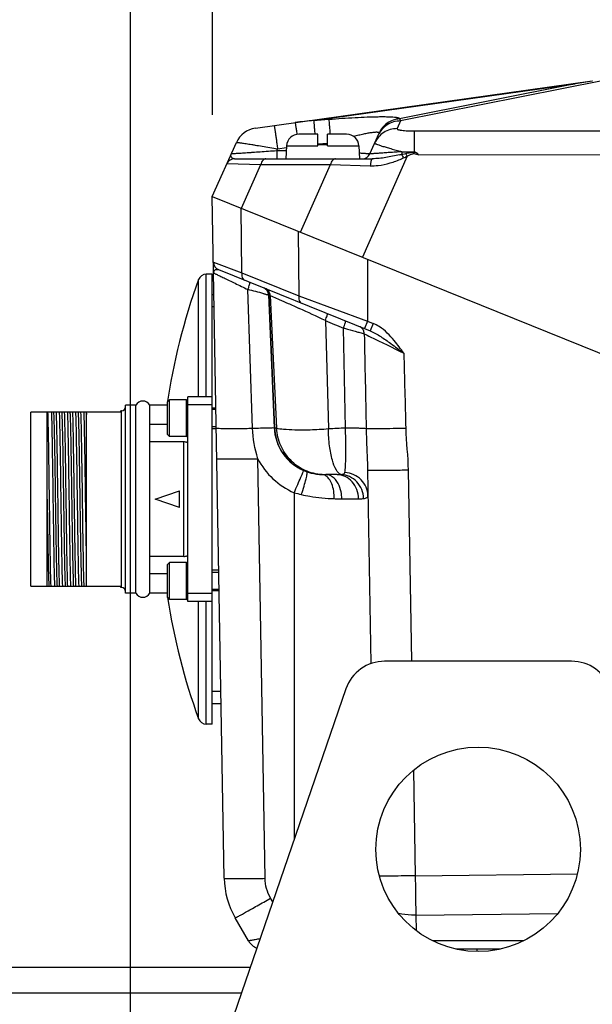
# Model space of a CAD drawing. Header units: millimetres. Extents: x 0 to 420, y 0 to 297.
# Tile 33 of 69: x 160 to 174, y 219 to 243. Entities that reach past the tile are written whole.
import ezdxf

# ---------------------------------------------------------------- set-up
doc = ezdxf.new("R2010")
doc.units = ezdxf.units.MM
doc.header["$LTSCALE"] = 23.1
doc.layers.get('0').update_dxf_attribs({"linetype": 'CONTINUOUS'})
for name, color, linetype in [('COMPONENTS', 7, 'CONTINUOUS'), ('CUT', 7, 'CONTINUOUS'), ('DIMENSION', 7, 'CONTINUOUS')]:
    doc.layers.add(name, color=color, linetype=linetype)
doc.styles.get("Standard").update_dxf_attribs({"font": 'arial.ttf'})
doc.dimstyles.new('DIMSTYLE_10', dxfattribs={"dimtxt": 3, "dimasz": 4, "dimexe": 0.18, "dimexo": 0.0625, "dimgap": 0.09, "dimtad": 1, "dimdec": 3, "dimlfac": 5, "dimdsep": 46, "dimtxsty": 'STANDARD', "dimblk": '_FILLED', "dimblk1": '_FILLED', "dimblk2": '_FILLED', "dimcen": 0.09, "dimadec": 0, "dimazin": 0, "dimtp": 0.5, "dimtm": 0.5, "dimtfac": 1, "dimtdec": 3, "dimtofl": 0, "dimtmove": 0, "dimatfit": 3, "dimldrblk": '_FILLED', "dimfxl": 1, "dimtolj": 1, "dimarcsym": 0})
doc.dimstyles.new('DIMSTYLE_11', dxfattribs={"dimtxt": 3, "dimasz": 4, "dimexe": 0.18, "dimexo": 0.0625, "dimgap": 0.09, "dimtad": 1, "dimdec": 3, "dimlfac": 5, "dimdsep": 46, "dimtxsty": 'STANDARD', "dimblk": '_FILLED', "dimblk1": '_FILLED', "dimblk2": '_FILLED', "dimcen": 0.09, "dimadec": 0, "dimazin": 0, "dimtp": 0.3, "dimtm": 0.3, "dimtfac": 1, "dimtdec": 3, "dimtofl": 0, "dimtmove": 0, "dimatfit": 3, "dimldrblk": '_FILLED', "dimfxl": 1, "dimtolj": 1, "dimarcsym": 0})
doc.dimstyles.new('DIMSTYLE_8', dxfattribs={"dimtxt": 3, "dimasz": 4, "dimexe": 0.18, "dimexo": 0.0625, "dimgap": 0.09, "dimtad": 1, "dimlfac": 5, "dimdsep": 46, "dimtxsty": 'STANDARD', "dimblk": '_FILLED', "dimblk1": '_FILLED', "dimblk2": '_FILLED', "dimcen": 0.09, "dimadec": 0, "dimazin": 0, "dimtp": 0.2, "dimtm": 0.2, "dimtfac": 1, "dimtofl": 0, "dimtmove": 0, "dimatfit": 3, "dimldrblk": '_FILLED', "dimfxl": 1, "dimtolj": 1, "dimarcsym": 0})

# ---------------------------------------------------------------- blocks, each defined once
blk = doc.blocks.new('_FILLED')
at = {"color": 0, "linetype": 'BYBLOCK'}
blk.add_solid([(0, 0), (-1, 0.1625), (-1, -0.1625)], dxfattribs=at)
blk = doc.blocks.new('_DOT')
at = {"color": 0, "linetype": 'BYBLOCK'}
blk.add_line((-0.1625, 0), (-1, 0), dxfattribs=at)
at = {"color": 0, "linetype": 'BYBLOCK', "const_width": 0.1625}
blk.add_lwpolyline([(-0.08125, 0, 1), (0.08125, 0, 1)], format="xyb", close=True, dxfattribs=at)
blk = doc.blocks.new('*D10')
at = {"layer": 'DIMENSION', "color": 2, "linetype": 'CONTINUOUS'}
for p, q in [((149.23, 218.974), (149.23, 253.494)), ((153.03, 219.715), (153.03, 253.494)), ((149.23, 251.494), (143.23, 251.494)), ((143.23, 251.494), (151.13, 251.494)), ((163.309, 251.494), (151.13, 251.494)), ((153.03, 251.494), (163.309, 251.494))]:
    blk.add_line(p, q, dxfattribs=at)
at = {"layer": 'DIMENSION', "color": 2, "linetype": 'CONTINUOUS', "xscale": 4, "yscale": 4, "zscale": 4}
blk.add_blockref('_DOT', (149.23, 251.494), dxfattribs=at)
at = {"layer": 'DIMENSION', "color": 2, "linetype": 'CONTINUOUS', "xscale": 4, "yscale": 4, "zscale": 4, "rotation": 180}
blk.add_blockref('_FILLED', (153.03, 251.494), dxfattribs=at)
at = {"layer": 'DIMENSION', "color": 2, "linetype": 'CONTINUOUS', "insert": (158.647, 255.244), "char_height": 3, "width": 4.66171, "attachment_point": 1, "line_spacing_factor": 0.9}
blk.add_mtext('19', dxfattribs=at)
blk = doc.blocks.new('*D19')
at = {"color": 2, "linetype": 'CONTINUOUS'}
for p, q in [((165.03, 240.635), (165.03, 247.494)), ((200.03, 241.637), (200.03, 247.494)), ((165.03, 245.494), (182.53, 245.494)), ((200.03, 245.494), (182.53, 245.494))]:
    blk.add_line(p, q, dxfattribs=at)
at = {"color": 2, "linetype": 'CONTINUOUS', "xscale": 4, "yscale": 4, "zscale": 4, "rotation": 180}
blk.add_blockref('_FILLED', (165.03, 245.494), dxfattribs=at)
at = {"color": 2, "linetype": 'CONTINUOUS', "xscale": 4, "yscale": 4, "zscale": 4}
blk.add_blockref('_FILLED', (200.03, 245.494), dxfattribs=at)
at = {"color": 2, "linetype": 'CONTINUOUS', "insert": (182.53, 249.244), "char_height": 3, "width": 6.99257, "attachment_point": 2, "line_spacing_factor": 0.9}
blk.add_mtext('175', dxfattribs=at)
blk = doc.blocks.new('*D24')
at = {"color": 2, "linetype": 'CONTINUOUS'}
for p, q in [((153.03, 220.499), (153.03, 247.494)), ((163.03, 213.273), (163.03, 247.494)), ((153.03, 245.494), (158.03, 245.494)), ((163.03, 245.494), (158.03, 245.494))]:
    blk.add_line(p, q, dxfattribs=at)
at = {"color": 2, "linetype": 'CONTINUOUS', "xscale": 4, "yscale": 4, "zscale": 4, "rotation": 180}
blk.add_blockref('_FILLED', (153.03, 245.494), dxfattribs=at)
at = {"color": 2, "linetype": 'CONTINUOUS', "xscale": 4, "yscale": 4, "zscale": 4}
blk.add_blockref('_FILLED', (163.03, 245.494), dxfattribs=at)
at = {"color": 2, "linetype": 'CONTINUOUS', "insert": (158.03, 249.244), "char_height": 3, "width": 4.66171, "attachment_point": 2, "line_spacing_factor": 0.9}
blk.add_mtext('50', dxfattribs=at)

msp = doc.modelspace()

# ---------------------------------------------------------------- linework, layer by layer
at = {"layer": 'COMPONENTS', "color": 7, "linetype": 'CONTINUOUS'}
for p, q in [((166.08276, 240.30701), (174.32188, 241.46494)), ((167.60961, 240.159), (167.14575, 240.159)), ((167.60961, 239.8747), (167.60961, 240.159)), ((167.84961, 239.8747), (167.84961, 240.159)), ((168.31348, 240.159), (167.84961, 240.159)), ((168.88244, 239.67765), (169.10761, 240.18339)), ((165.02961, 238.63505), (165.61813, 239.95689)), ((166.84616, 239.8747), (166.82961, 239.559)), ((167.84961, 239.899), (167.60961, 239.899)), ((168.61307, 239.8747), (168.62961, 239.559)), ((165.57086, 239.559), (168.94754, 239.559)), ((165.3206, 221.96463), (165.02961, 238.63505)), ((165.02961, 238.63505), (200.02961, 224.49414)), ((165.02961, 236.73505), (164.87926, 236.73505)), ((165.02961, 225.73505), (165.02961, 236.73505)), ((165.18269, 236.84755), (168.88988, 235.34975)), ((165.07674, 235.93505), (165.02961, 235.93505)), ((162.90961, 228.93505), (162.90961, 233.53505)), ((163.15641, 233.53505), (162.90961, 233.53505)), ((163.15641, 228.93505), (163.15641, 233.53505)), ((163.50282, 233.05948), (163.50282, 233.53505)), ((163.92961, 233.53505), (163.50282, 233.53505)), ((163.97961, 233.66505), (163.92961, 233.61505)), ((163.92961, 232.81505), (163.92961, 233.61505)), ((163.97961, 232.76505), (163.97961, 233.66505)), ((164.39761, 233.66505), (163.97961, 233.66505)), ((164.42961, 228.73505), (164.42961, 233.73505)), ((165.02961, 233.73505), (164.42961, 233.73505)), ((165.02961, 233.5394), (164.42961, 233.5394)), ((160.58961, 229.10505), (160.58961, 233.36505)), ((162.78961, 233.36505), (160.58961, 233.36505)), ((160.98961, 229.10505), (160.98961, 233.36505)), ((161.94961, 229.10505), (161.94961, 233.36505)), ((162.78961, 233.36505), (162.78961, 233.39505)), ((162.80961, 233.39505), (162.78961, 233.39505)), ((165.12056, 233.42505), (165.02961, 233.42505)), ((163.49961, 232.63338), (163.49961, 233.06791)), ((163.92961, 233.05948), (163.50282, 233.05948)), ((163.97961, 232.76505), (163.92961, 232.81505)), ((165.12789, 233.00505), (165.02961, 233.00505)), ((163.50282, 229.83453), (163.50282, 232.63557)), ((164.32961, 232.63557), (163.50282, 232.63557)), ((164.39761, 232.76505), (163.97961, 232.76505)), ((161.31459, 232.41371), (161.31434, 232.42895)), ((161.31752, 232.22886), (161.31459, 232.41371)), ((161.3176, 232.22371), (161.31752, 232.22886)), ((161.32282, 231.87546), (161.3176, 232.22371)), ((161.32569, 231.67544), (161.32282, 231.87546)), ((168.82525, 231.9433), (168.90778, 227.21509)), ((161.33306, 231.15035), (161.32569, 231.67544)), ((168.08142, 231.83505), (167.80798, 231.83505)), ((163.62961, 231.23505), (164.22961, 231.43505)), ((164.22961, 231.03505), (164.22961, 231.43505)), ((164.22961, 231.03505), (163.62961, 231.23505)), ((163.49961, 229.4022), (163.49961, 229.83673)), ((164.32961, 229.83453), (163.50282, 229.83453)), ((163.97961, 229.68505), (163.92961, 229.63505)), ((163.97961, 228.78505), (163.97961, 229.68505)), ((164.39761, 229.68505), (163.97961, 229.68505)), ((163.92961, 228.83505), (163.92961, 229.63505)), ((165.19003, 229.44505), (165.02961, 229.44505)), ((163.50282, 228.93505), (163.50282, 229.41062)), ((163.92961, 229.41062), (163.50282, 229.41062)), ((160.58961, 229.10505), (162.78961, 229.10505)), ((162.78961, 229.07505), (162.78961, 229.10505)), ((162.80961, 229.07505), (162.78961, 229.07505)), ((165.19736, 229.02505), (165.02961, 229.02505)), ((163.15641, 228.93505), (162.90961, 228.93505)), ((163.92961, 228.93505), (163.50282, 228.93505)), ((163.97961, 228.78505), (163.92961, 228.83505)), ((164.39761, 228.78505), (163.97961, 228.78505)), ((165.02961, 228.93071), (164.42961, 228.93071)), ((165.02961, 228.73505), (164.42961, 228.73505)), ((173.81593, 227.27317), (169.2433, 227.27317)), ((168.29761, 226.59825), (163.02961, 211.27317)), ((165.24082, 226.53505), (165.02961, 226.53505)), ((165.02961, 225.73505), (164.87926, 225.73505)), ((165.91414, 220.43505), (165.58824, 220.99953)), ((172.07662, 220.23505), (170.9826, 220.23505)), ((171.50461, 220.174), (171.50461, 220.23505))]:
    msp.add_line(p, q, dxfattribs=at)
at = {"layer": 'COMPONENTS', "color": 9, "linetype": 'CONTINUOUS'}
for p, q in [((167.50771, 240.49213), (173.90635, 241.3914)), ((173.90635, 241.3914), (169.60626, 240.53451)), ((174.56625, 241.46494), (169.63272, 240.48182)), ((167.50771, 240.49213), (167.87636, 240.52261)), ((169.60662, 240.53531), (169.60626, 240.53451)), ((169.63272, 240.48182), (169.54927, 240.29437)), ((169.10761, 240.18339), (169.10725, 240.18258)), ((169.96195, 240.23843), (195.43223, 240.26189)), ((166.60456, 239.75147), (166.62619, 239.80007)), ((166.62619, 239.80007), (166.84385, 239.83066)), ((166.84616, 239.8747), (167.60961, 239.8747)), ((167.60961, 239.92311), (167.84961, 239.94295)), ((167.84961, 239.8747), (168.61307, 239.8747)), ((166.60455, 239.75147), (166.60455, 239.559)), ((166.8397, 239.75147), (166.60456, 239.75147)), ((169.79666, 239.62354), (168.70285, 237.15097)), ((169.65864, 239.6664), (169.76102, 239.68965)), ((170.07506, 239.65408), (195.43615, 239.67744)), ((165.38815, 239.44035), (166.21739, 239.41638)), ((165.74147, 238.34745), (166.21739, 239.41638)), ((166.21739, 239.41638), (167.92125, 239.41638)), ((167.18956, 237.76238), (167.92125, 239.41638)), ((167.92125, 239.41638), (168.89322, 239.38671)), ((165.75215, 236.77228), (165.73256, 238.35105)), ((167.12667, 237.78779), (167.14624, 236.20903)), ((165.05764, 237.0295), (165.75215, 236.77228)), ((168.82373, 237.10213), (168.824, 235.58801)), ((164.87926, 233.73505), (164.87926, 236.73505)), ((165.75215, 236.77228), (167.14624, 236.20903)), ((164.69119, 233.73505), (164.6912, 236.60312)), ((166.01409, 232.96883), (165.90083, 236.36019)), ((166.40353, 236.2279), (166.54307, 232.98202)), ((166.40353, 236.2279), (166.41126, 236.22478)), ((166.41126, 236.22478), (166.54907, 232.98201)), ((166.44533, 236.2124), (166.60255, 232.96895)), ((167.14624, 236.20903), (168.824, 235.58802)), ((167.79314, 235.60136), (167.86765, 232.95088)), ((168.82391, 235.58805), (168.7504, 235.4061)), ((168.824, 235.58801), (168.9634, 235.53169)), ((168.9634, 235.53169), (168.88989, 235.34975)), ((168.28779, 232.97036), (168.23516, 235.41878)), ((164.39761, 232.76505), (164.39761, 233.66505)), ((162.80961, 229.07505), (162.80961, 233.39505)), ((166.54907, 232.98201), (166.54307, 232.98202)), ((164.32961, 229.83453), (164.32961, 232.63557)), ((166.32045, 221.96463), (166.14135, 232.22493)), ((169.81804, 231.9432), (169.89956, 227.27317)), ((167.02952, 231.39389), (167.02959, 222.90948)), ((168.19455, 231.24553), (168.6038, 231.24553)), ((164.39761, 228.78505), (164.39761, 229.68505)), ((164.6912, 225.86699), (164.69119, 228.73505)), ((164.87926, 225.73505), (164.87926, 228.73505)), ((169.94612, 224.60591), (169.99113, 222.02721)), ((169.99113, 222.02721), (173.95629, 222.07716)), ((166.50733, 221.39017), (166.45427, 221.48208)), ((170.0066, 221.06213), (173.47561, 221.10583)), ((170.0066, 221.06213), (170.01317, 220.68595)), ((172.64278, 220.43505), (170.41645, 220.43505))]:
    msp.add_line(p, q, dxfattribs=at)
at = {"layer": 'COMPONENTS', "color": 2, "linetype": 'CONTINUOUS'}
for p, q in [((165.07151, 236.23505), (165.02961, 236.23505)), ((165.02961, 233.46505), (165.11986, 233.46505)), ((165.02961, 232.96505), (165.12858, 232.96505)), ((165.02961, 229.50505), (165.18898, 229.50505)), ((165.02961, 229.00505), (165.19771, 229.00505)), ((165.24606, 226.23505), (165.02961, 226.23505))]:
    msp.add_line(p, q, dxfattribs=at)
at = {"layer": 'COMPONENTS', "color": 7, "linetype": 'CONTINUOUS'}
msp.add_circle((171.52961, 222.67317), 2.5, dxfattribs=at)
for centre, radius, start, end in [((182.58662, 188.73075), 53.37126, 98.907205, 99.360137), ((166.16626, 239.71285), 0.6, 98, 156), ((167.14575, 239.859), 0.3, 90, 177), ((168.31348, 239.859), 0.3, 3, 90), ((165.57086, 239.359), 0.2, 90.000039, 156.000052), ((168.69973, 239.759), 0.2, 270, 336), ((173.15424, 248.41006), 9.24686, 249.829329, 250.038082), ((165.25761, 237.03299), 0.2, 181, 247.999986), ((164.87926, 236.53505), 0.2, 90, 160.102563), ((179.52239, 231.23505), 15.77278, 160.102563, 171.614983), ((163.32961, 233.43505), 0.2, 30, 150), ((164.39761, 233.63305), 0.032, 0, 90), ((164.32961, 233.63505), 0.1, 358.855132, 360), ((162.80961, 233.49505), 0.1, 270, 360), ((163.21782, 232.9559), 0.30323, 19.973654, 21.67712), ((163.46958, 232.68064), 0.056, 302.437854, 306.414103), ((164.39761, 232.79705), 0.032, 270, 360), ((163.46958, 229.78947), 0.056, 53.585897, 57.562146), ((164.39761, 229.65305), 0.032, 0, 90), ((163.21782, 229.5142), 0.30323, 338.32288, 340.026346), ((162.80961, 228.97505), 0.1, 0, 90), ((163.32961, 229.03505), 0.2, 210, 330), ((179.52239, 231.23505), 15.77278, 188.385017, 188.638199), ((179.52239, 231.23505), 15.77278, 188.774879, 199.897437), ((164.39761, 228.81705), 0.032, 270, 360), ((169.2433, 226.27317), 1, 90, 161.029592), ((173.81593, 226.27317), 1, 18.970408, 90), ((164.87926, 225.93505), 0.2, 199.897437, 270), ((167.32029, 221.99953), 2, 181, 210), ((166.26055, 220.63505), 0.4, 210, 249.294193)]:
    msp.add_arc(centre, radius, start, end, dxfattribs=at)
at = {"layer": 'COMPONENTS', "color": 9, "linetype": 'CONTINUOUS'}
for centre, radius, start, end in [((168.01622, 233.60628), 6.9046, 94.223547, 98.004854), ((168.10293, 246.35277), 6.86497, 282.697674, 283.097884), ((205.11836, 258.03832), 39.93644, 207.388984, 207.529826), ((168.66871, 241.79145), 2.4424, 293.92987, 295.07765), ((169.95869, 306.46611), 66.73579, 269.7473196, 270.0060661), ((157.83197, 233.21669), 13.57209, 28.168145, 28.485203), ((146.3914, 160.65847), 78.17523, 75.2554382, 75.5485097), ((166.20231, 236.21931), 0.2014, 2.446183, 16.892741), ((166.21009, 236.2162), 0.20135, 2.441442, 16.891377), ((166.60757, 236.71183), 0.52512, 248.047354, 252.002648), ((148.39982, 194.97353), 45.01913, 64.482955, 65.379683), ((188.32009, 284.66762), 53.18696, 247.297928, 247.81312), ((168.55869, 235.28805), 0.18126, 60.124003, 67.980907), ((168.5414, 235.27701), 0.20257, 359.966062, 7.26217), ((167.74751, 233.03388), 1.19966, 182.478428, 250.450723), ((168.37372, 226.5776), 6.39333, 90.770079, 94.539994), ((167.7427, 233.04622), 1.79968, 207.152412, 246.654159), ((167.72434, 232.99523), 1.15551, 246.703324, 250.892034), ((168.00111, 234.7648), 3.50816, 253.92162, 256.893742)]:
    msp.add_arc(centre, radius, start, end, dxfattribs=at)
for points, knots in [([(167.87636, 240.52261), (167.98481, 240.53157), (168.19897, 240.5479), (168.51288, 240.5675), (168.76466, 240.57928), (168.95395, 240.58523), (169.08326, 240.58777), (169.20174, 240.5884), (169.30768, 240.58708), (169.39942, 240.58375), (169.46625, 240.57914), (169.51142, 240.57414), (169.5388, 240.57013), (169.56166, 240.56565), (169.57994, 240.56076), (169.59366, 240.55541), (169.603, 240.54971), (169.60826, 240.54261), (169.60755, 240.53739), (169.60662, 240.53531)], [0, 0, 0, 0, 0.18674073, 0.36855096, 0.53970277, 0.61923674, 0.69353193, 0.761625, 0.82253956, 0.87532978, 0.91914075, 0.93745796, 0.95329399, 0.96661108, 0.97740594, 0.98573471, 0.99178359, 0.99609108, 1, 1, 1, 1]), ([(167.87636, 240.52261), (167.87777, 240.51093), (167.88088, 240.47369), (167.88768, 240.39909), (167.89695, 240.28959), (167.90407, 240.2056), (167.90798, 240.15903)], [0, 0, 0, 0, 0.09668499, 0.30713873, 0.61583636, 1, 1, 1, 1]), ([(169.60662, 240.53531), (169.55345, 240.53112), (169.44775, 240.5084), (169.30435, 240.4337), (169.18594, 240.32381), (169.12924, 240.23198), (169.10761, 240.18339)], [0, 0, 0, 0, 0.25038023, 0.50047255, 0.75031074, 1, 1, 1, 1]), ([(169.60626, 240.53451), (169.55316, 240.53033), (169.44761, 240.50765), (169.30437, 240.43314), (169.18602, 240.32351), (169.12929, 240.23188), (169.10761, 240.18339)], [0, 0, 0, 0, 0.25037979, 0.50047207, 0.75031035, 1, 1, 1, 1]), ([(169.60626, 240.53451), (169.60911, 240.53128), (169.62095, 240.51538), (169.62828, 240.4966), (169.63272, 240.48182)], [0, 0, 0, 0, 0.21791621, 1, 1, 1, 1]), ([(166.54269, 240.37165), (166.54292, 240.37168), (166.54291, 240.37021), (166.54356, 240.36873), (166.54404, 240.36504), (166.54491, 240.36044), (166.54588, 240.35432), (166.54761, 240.34363), (166.55018, 240.32699), (166.55378, 240.30331), (166.55805, 240.27479), (166.56294, 240.24172), (166.56841, 240.20437), (166.57442, 240.16312), (166.58335, 240.1014), (166.59538, 240.01756), (166.61052, 239.91113), (166.6209, 239.83764), (166.62619, 239.80007)], [0, 0, 0, 0, 0.00122089, 0.00480461, 0.01075895, 0.0190714, 0.02972448, 0.04269337, 0.07545607, 0.11705957, 0.16712234, 0.22518505, 0.29071485, 0.36311033, 0.44170701, 0.61456805, 0.80296572, 1, 1, 1, 1]), ([(167.0547, 240.44361), (167.05481, 240.44362), (167.05487, 240.44298), (167.05515, 240.44229), (167.05543, 240.44063), (167.05606, 240.43745), (167.057, 240.4318), (167.05839, 240.4233), (167.06012, 240.41238), (167.06217, 240.39913), (167.06453, 240.38361), (167.06831, 240.35853), (167.07373, 240.32205), (167.08099, 240.27254), (167.0892, 240.216), (167.09496, 240.17606), (167.09798, 240.15507)], [0, 0, 0, 0, 0.00112312, 0.00434383, 0.00968738, 0.01715384, 0.03842388, 0.06807133, 0.1059729, 0.15197333, 0.20588153, 0.26747305, 0.41265602, 0.58511318, 0.78198316, 1, 1, 1, 1]), ([(167.50771, 240.49213), (167.509, 240.4814), (167.51188, 240.44737), (167.5181, 240.3792), (167.52661, 240.27891), (167.53316, 240.20187), (167.53677, 240.15901)], [0, 0, 0, 0, 0.09697343, 0.30632633, 0.61415354, 1, 1, 1, 1]), ([(169.54927, 240.29437), (169.49184, 240.29486), (169.37636, 240.27928), (169.21767, 240.20778), (169.08636, 240.09421), (169.0243, 239.99628), (169.00114, 239.94425)], [0, 0, 0, 0, 0.25111475, 0.50140681, 0.75093285, 1, 1, 1, 1]), ([(169.63272, 240.48182), (169.5753, 240.48231), (169.45982, 240.46673), (169.30113, 240.39522), (169.16982, 240.28166), (169.10776, 240.18373), (169.0846, 240.1317)], [0, 0, 0, 0, 0.25111475, 0.50140681, 0.75093284, 1, 1, 1, 1]), ([(169.54927, 240.29437), (169.5485, 240.29265), (169.54828, 240.28796), (169.55369, 240.28203), (169.5626, 240.27678), (169.57571, 240.27162), (169.59285, 240.26667), (169.61391, 240.26197), (169.6386, 240.2576), (169.67769, 240.25202), (169.73288, 240.24643), (169.80481, 240.24175), (169.8821, 240.23898), (169.93507, 240.2384), (169.96195, 240.23843)], [0, 0, 0, 0, 0.01322438, 0.0295185, 0.05336312, 0.08613647, 0.12804138, 0.178782, 0.23778262, 0.30429136, 0.45633278, 0.62762038, 0.81100742, 1, 1, 1, 1]), ([(168.48122, 240.10759), (168.52415, 240.11857), (168.60753, 240.1392), (168.72815, 240.16659), (168.83808, 240.18865), (168.92156, 240.20244), (168.98017, 240.2095), (169.01668, 240.21251), (169.04754, 240.21341), (169.07244, 240.21224), (169.09102, 240.20884), (169.10412, 240.20351), (169.11084, 240.19358), (169.10901, 240.18653), (169.10761, 240.18339)], [0, 0, 0, 0, 0.20274969, 0.39297421, 0.56589228, 0.71569408, 0.77992831, 0.83599465, 0.88321849, 0.92113893, 0.94969678, 0.96969932, 0.98423447, 1, 1, 1, 1]), ([(169.96195, 240.23843), (169.96285, 240.21947), (169.96335, 240.16312), (169.96461, 240.05489), (169.96528, 239.90449), (169.96565, 239.79145), (169.96576, 239.73032)], [0, 0, 0, 0, 0.11203176, 0.33260444, 0.63908186, 1, 1, 1, 1]), ([(165.61813, 239.95689), (165.61838, 239.95743), (165.62078, 239.95774), (165.62457, 239.95798), (165.63133, 239.95771), (165.64024, 239.9571), (165.65166, 239.95605), (165.67156, 239.95392), (165.70216, 239.95014), (165.74544, 239.94429), (165.79715, 239.93687), (165.8567, 239.92798), (165.92346, 239.91769), (165.99673, 239.90612), (166.10529, 239.88864), (166.25143, 239.8645), (166.43546, 239.83329), (166.56186, 239.81135), (166.62619, 239.80007)], [0, 0, 0, 0, 0.00175843, 0.00579361, 0.01222423, 0.02105631, 0.0322731, 0.04584675, 0.0799081, 0.12285937, 0.17421883, 0.23341986, 0.2998249, 0.37273888, 0.45142167, 0.62297287, 0.80803858, 1, 1, 1, 1]), ([(169.00114, 239.94425), (169.00051, 239.94283), (169.00235, 239.93961), (169.00585, 239.93673), (169.01283, 239.93191), (169.0254, 239.92549), (169.0552, 239.91233), (169.10686, 239.89334), (169.18493, 239.86737), (169.28271, 239.83726), (169.39762, 239.80374), (169.52672, 239.76773), (169.61728, 239.74341), (169.66438, 239.73096)], [0, 0, 0, 0, 0.00665381, 0.01249644, 0.02037124, 0.0424777, 0.07316053, 0.15976511, 0.27828364, 0.42569435, 0.59816158, 0.79122847, 1, 1, 1, 1]), ([(165.48646, 239.61832), (165.48423, 239.62754), (165.48337, 239.64823), (165.48945, 239.66785), (165.49381, 239.67765)], [0, 0, 0, 0, 0.46916202, 1, 1, 1, 1]), ([(165.57086, 239.559), (165.56018, 239.559), (165.53998, 239.56173), (165.51393, 239.57479), (165.49536, 239.59417), (165.48843, 239.61015), (165.48646, 239.61832)], [0, 0, 0, 0, 0.2886475, 0.54045268, 0.7728646, 1, 1, 1, 1]), ([(166.60456, 239.75147), (166.53625, 239.74656), (166.40143, 239.73694), (166.20388, 239.72304), (166.0454, 239.71207), (165.926, 239.70394), (165.84402, 239.69842), (165.76847, 239.69341), (165.70033, 239.68897), (165.6406, 239.68518), (165.59653, 239.68248), (165.5662, 239.6807), (165.5474, 239.67963), (165.53137, 239.67877), (165.51815, 239.67812), (165.5079, 239.67768), (165.50107, 239.67745), (165.49728, 239.6774), (165.49529, 239.67742), (165.49455, 239.67747), (165.49376, 239.67755), (165.49381, 239.67765)], [0, 0, 0, 0, 0.18455129, 0.36423055, 0.53364846, 0.61264286, 0.686736, 0.75505379, 0.81669214, 0.87074068, 0.91631802, 0.93567328, 0.95261677, 0.96706724, 0.97895535, 0.9882245, 0.99483153, 0.99712819, 0.99875084, 0.9997014, 1, 1, 1, 1]), ([(166.34078, 239.559), (166.32686, 239.559), (166.29703, 239.55099), (166.26018, 239.5193), (166.23225, 239.47279), (166.22118, 239.43604), (166.21739, 239.41638)], [0, 0, 0, 0, 0.20618965, 0.43725687, 0.70341964, 1, 1, 1, 1]), ([(168.04464, 239.559), (168.03072, 239.559), (168.00089, 239.55099), (167.96404, 239.5193), (167.93611, 239.47279), (167.92504, 239.43604), (167.92125, 239.41638)], [0, 0, 0, 0, 0.20618965, 0.43725687, 0.70341964, 1, 1, 1, 1]), ([(168.88244, 239.67765), (168.88228, 239.67728), (168.88026, 239.67768), (168.8774, 239.67723), (168.8717, 239.67763), (168.86427, 239.67782), (168.85459, 239.67833), (168.84291, 239.67893), (168.82918, 239.67972), (168.80694, 239.68104), (168.77439, 239.68309), (168.72989, 239.68601), (168.67849, 239.68949), (168.64197, 239.69202), (168.62264, 239.69337)], [0, 0, 0, 0, 0.00464169, 0.01739945, 0.03831871, 0.06735507, 0.10443712, 0.14946452, 0.20231571, 0.26284533, 0.40625833, 0.57815712, 0.77673927, 1, 1, 1, 1]), ([(169.66438, 239.73096), (169.61266, 239.72729), (169.51224, 239.72017), (169.36727, 239.70998), (169.25372, 239.70206), (169.1701, 239.69628), (169.11392, 239.69242), (169.06282, 239.68895), (169.0173, 239.68588), (168.97785, 239.68326), (168.94896, 239.68138), (168.92922, 239.68013), (168.91705, 239.67938), (168.90668, 239.67875), (168.8982, 239.67827), (168.89149, 239.67788), (168.8873, 239.67775), (168.88457, 239.67756), (168.88369, 239.67771), (168.88232, 239.67737), (168.88244, 239.67765)], [0, 0, 0, 0, 0.19846995, 0.38536275, 0.55623047, 0.63414996, 0.70621448, 0.77177619, 0.83019116, 0.88083657, 0.9231317, 0.94098345, 0.95656147, 0.96981455, 0.98070089, 0.98918402, 0.99523814, 0.99734769, 0.99884405, 1, 1, 1, 1]), ([(168.94754, 239.559), (168.93986, 239.559), (168.92798, 239.54796), (168.91848, 239.52976), (168.91061, 239.50863), (168.90407, 239.48303), (168.89672, 239.44202), (168.89398, 239.40933), (168.89311, 239.38671)], [0, 0, 0, 0, 0.12253853, 0.21727059, 0.33642312, 0.47813255, 0.63901066, 1, 1, 1, 1]), ([(168.89322, 239.38671), (168.95799, 239.38471), (169.12226, 239.39241), (169.38138, 239.44813), (169.56808, 239.51845), (169.65939, 239.559)], [0, 0, 0, 0, 0.24575157, 0.62113339, 1, 1, 1, 1]), ([(169.6119, 239.65569), (169.55454, 239.64276), (169.44096, 239.61862), (169.27228, 239.58785), (169.10835, 239.5656), (169.00029, 239.559), (168.94754, 239.559)], [0, 0, 0, 0, 0.26229747, 0.5179432, 0.76470342, 1, 1, 1, 1]), ([(169.66438, 239.73096), (169.66416, 239.72538), (169.66306, 239.70379), (169.66093, 239.68226), (169.65864, 239.6664)], [0, 0, 0, 0, 0.25861877, 1, 1, 1, 1]), ([(169.76102, 239.68965), (169.78039, 239.69402), (169.82896, 239.70454), (169.90733, 239.71864), (169.96735, 239.72074), (169.99714, 239.71887)], [0, 0, 0, 0, 0.24958913, 0.62476633, 1, 1, 1, 1]), ([(169.79666, 239.62354), (169.81836, 239.63516), (169.85116, 239.65223), (169.89663, 239.67122), (169.93214, 239.68173), (169.96917, 239.68539), (170.00601, 239.6803), (170.04125, 239.66899), (170.06388, 239.65924), (170.07506, 239.65408)], [0, 0, 0, 0, 0.25008239, 0.37512512, 0.50011612, 0.62500506, 0.74991965, 0.87493842, 1, 1, 1, 1]), ([(165.06226, 236.76478), (165.06216, 236.7705), (165.06303, 236.79108), (165.07038, 236.81165), (165.07927, 236.82362)], [0, 0, 0, 0, 0.27707811, 1, 1, 1, 1]), ([(165.06226, 236.76479), (165.06223, 236.76632), (165.07159, 236.75896), (165.08067, 236.75785), (165.10363, 236.74532), (165.13163, 236.73277), (165.16837, 236.71493), (165.23029, 236.68535), (165.32253, 236.6408), (165.44769, 236.5803), (165.58901, 236.51178), (165.74183, 236.43756), (165.84704, 236.38637), (165.90083, 236.36018)], [0, 0, 0, 0, 0.00493238, 0.0199689, 0.0449357, 0.0794507, 0.12297753, 0.17493244, 0.301273, 0.4525979, 0.62301756, 0.80723599, 1, 1, 1, 1]), ([(165.11051, 236.84839), (165.11562, 236.85062), (165.13903, 236.85811), (165.16522, 236.85461), (165.18269, 236.84755)], [0, 0, 0, 0, 0.22857005, 1, 1, 1, 1]), ([(165.75214, 236.77228), (165.74505, 236.73472), (165.74352, 236.66287), (165.7913, 236.60166), (165.81932, 236.59034)], [0, 0, 0, 0, 0.55842201, 1, 1, 1, 1]), ([(165.90079, 236.36019), (165.90939, 236.38228), (165.92402, 236.42261), (165.94041, 236.47962), (165.94688, 236.51325), (165.94742, 236.53858), (165.94207, 236.54074)], [0, 0, 0, 0, 0.37807361, 0.69477893, 0.9078045, 1, 1, 1, 1]), ([(166.28779, 236.2594), (166.30266, 236.25547), (166.34122, 236.24496), (166.38015, 236.23557), (166.40353, 236.2279)], [0, 0, 0, 0, 0.3845413, 1, 1, 1, 1]), ([(166.44534, 236.2124), (166.44354, 236.24968), (166.41814, 236.32472), (166.35574, 236.37361), (166.32121, 236.38756)], [0, 0, 0, 0, 0.50051886, 1, 1, 1, 1]), ([(166.44533, 236.2124), (166.46995, 236.20433), (166.54336, 236.17207), (166.6897, 236.10988), (166.90204, 236.01485), (167.0646, 235.94128), (167.15493, 235.8999)], [0, 0, 0, 0, 0.10023667, 0.3096188, 0.61560477, 1, 1, 1, 1]), ([(167.14625, 236.20902), (167.13917, 236.17146), (167.13764, 236.09961), (167.18541, 236.0384), (167.21344, 236.02708)], [0, 0, 0, 0, 0.55842201, 1, 1, 1, 1]), ([(167.79314, 235.60136), (167.80157, 235.62289), (167.8158, 235.66169), (167.8347, 235.71696), (167.84035, 235.74685), (167.8464, 235.77134), (167.84181, 235.7732)], [0, 0, 0, 0, 0.38536855, 0.70535528, 0.91735554, 1, 1, 1, 1]), ([(168.23516, 235.41878), (168.24379, 235.44065), (168.25835, 235.4801), (168.27838, 235.53643), (168.28388, 235.56657), (168.29133, 235.59157), (168.28671, 235.59344)], [0, 0, 0, 0, 0.38493226, 0.70574927, 0.91844647, 1, 1, 1, 1]), ([(169.47862, 235.11188), (169.37197, 235.24061), (169.21329, 235.40495), (169.01521, 235.51076), (168.9634, 235.53169)], [0, 0, 0, 0, 0.74945619, 1, 1, 1, 1]), ([(168.23516, 235.41878), (168.2676, 235.41013), (168.3859, 235.37845), (168.50406, 235.34625), (168.58963, 235.32218)], [0, 0, 0, 0, 0.27414105, 1, 1, 1, 1]), ([(168.58963, 235.32218), (168.60647, 235.31744), (168.65803, 235.30276), (168.70959, 235.28802), (168.74394, 235.27689)], [0, 0, 0, 0, 0.32640733, 1, 1, 1, 1]), ([(168.74235, 235.30261), (168.73863, 235.33185), (168.71835, 235.38905), (168.67406, 235.43083), (168.64898, 235.44522)], [0, 0, 0, 0, 0.50478966, 1, 1, 1, 1]), ([(168.74394, 235.27689), (168.79315, 235.25338), (169.11588, 235.09717), (169.43807, 234.93983), (169.71117, 234.80628)], [0, 0, 0, 0, 0.15211816, 1, 1, 1, 1]), ([(168.88989, 235.34975), (168.98011, 235.31329), (169.15087, 235.21226), (169.31164, 235.09912), (169.39243, 235.04089)], [0, 0, 0, 0, 0.49422942, 1, 1, 1, 1]), ([(165.12844, 232.97361), (165.12846, 232.9721), (165.13677, 232.97168), (165.14674, 232.96957), (165.16864, 232.96866), (165.21079, 232.96662), (165.2836, 232.96531), (165.39027, 232.96425), (165.52168, 232.96415), (165.67304, 232.96485), (165.83945, 232.9664), (165.95484, 232.96793), (166.01409, 232.96883)], [0, 0, 0, 0, 0.00512843, 0.01925256, 0.0424747, 0.07468493, 0.16487737, 0.28692376, 0.43670773, 0.60936523, 0.79940343, 1, 1, 1, 1]), ([(166.01409, 232.96883), (166.07967, 232.97152), (166.20042, 232.97579), (166.35982, 232.98196), (166.4702, 232.98174), (166.52621, 232.98492), (166.54307, 232.98201)], [0, 0, 0, 0, 0.37206656, 0.68523928, 0.90303601, 1, 1, 1, 1]), ([(166.54307, 232.98202), (166.55243, 232.76127), (166.69993, 232.31594), (167.06439, 232.02138), (167.26734, 231.93393)], [0, 0, 0, 0, 0.49995599, 1, 1, 1, 1]), ([(166.60255, 232.96895), (166.59663, 232.97071), (166.57899, 232.97569), (166.56118, 232.98068), (166.54907, 232.98198)], [0, 0, 0, 0, 0.33639664, 1, 1, 1, 1]), ([(167.86765, 232.95088), (167.71903, 232.93873), (167.44533, 232.92385), (167.07765, 232.92091), (166.80505, 232.93553), (166.6556, 232.9518), (166.60255, 232.96895)], [0, 0, 0, 0, 0.35264023, 0.64814154, 0.86815777, 1, 1, 1, 1]), ([(167.71447, 231.83665), (167.57202, 231.84415), (167.28639, 231.91387), (166.9263, 232.16718), (166.6787, 232.53427), (166.61039, 232.82373), (166.60255, 232.96895)], [0, 0, 0, 0, 0.24759118, 0.49660454, 0.74756444, 1, 1, 1, 1]), ([(168.17868, 231.83848), (168.12801, 231.85214), (168.03131, 231.97493), (167.95051, 232.21556), (167.88692, 232.55725), (167.87038, 232.81314), (167.86766, 232.95088)], [0, 0, 0, 0, 0.13234384, 0.35306067, 0.65259604, 1, 1, 1, 1]), ([(168.27018, 231.88563), (168.28165, 231.93621), (168.28922, 232.07168), (168.29501, 232.31262), (168.29353, 232.6229), (168.2902, 232.84997), (168.28779, 232.97036)], [0, 0, 0, 0, 0.14330738, 0.37237489, 0.66728956, 1, 1, 1, 1]), ([(168.79232, 232.95515), (168.77039, 232.95972), (168.70992, 232.96411), (168.54193, 232.97171), (168.39578, 232.97144), (168.28779, 232.97032)], [0, 0, 0, 0, 0.13303264, 0.35856138, 1, 1, 1, 1]), ([(168.7923, 232.95515), (168.79578, 232.78293), (168.80662, 232.44567), (168.82238, 232.10856), (168.82524, 231.94341)], [0, 0, 0, 0, 0.51050632, 1, 1, 1, 1]), ([(169.75946, 232.96636), (169.5534, 232.96116), (169.27352, 232.95494), (168.95115, 232.95298), (168.83479, 232.95306), (168.79232, 232.95516)], [0, 0, 0, 0, 0.63929617, 0.868118, 1, 1, 1, 1]), ([(165.1415, 232.22494), (165.14153, 232.22323), (165.15141, 232.2236), (165.16268, 232.22103), (165.18826, 232.22066), (165.22045, 232.21936), (165.26258, 232.21871), (165.3347, 232.21785), (165.44355, 232.21758), (165.59306, 232.21809), (165.76374, 232.21952), (165.94887, 232.22179), (166.0764, 232.2238), (166.14135, 232.22494)], [0, 0, 0, 0, 0.0051241, 0.01961789, 0.04348349, 0.07657027, 0.11853749, 0.16896162, 0.29330256, 0.44471516, 0.6174744, 0.805174, 1, 1, 1, 1]), ([(167.02961, 231.39384), (167.05901, 231.46185), (167.1136, 231.58758), (167.17812, 231.73571), (167.22114, 231.83245), (167.24301, 231.88278), (167.25841, 231.91426), (167.26453, 231.93001), (167.26734, 231.93393)], [0, 0, 0, 0, 0.37664847, 0.6969198, 0.82117575, 0.91514247, 0.97546507, 1, 1, 1, 1]), ([(167.20561, 231.34802), (167.22915, 231.41639), (167.27057, 231.54303), (167.31437, 231.69433), (167.338, 231.79355), (167.34827, 231.84707), (167.35116, 231.87976), (167.35051, 231.90011), (167.34608, 231.90338)], [0, 0, 0, 0, 0.37634762, 0.69411827, 0.81716374, 0.91047303, 0.97135306, 1, 1, 1, 1]), ([(167.34608, 231.90338), (167.379, 231.89195), (167.49901, 231.85616), (167.6243, 231.84028), (167.71447, 231.83665)], [0, 0, 0, 0, 0.27859229, 1, 1, 1, 1]), ([(168.08142, 231.83505), (168.09016, 231.83505), (168.1226, 231.83521), (168.15512, 231.8359), (168.17868, 231.83848)], [0, 0, 0, 0, 0.26961076, 1, 1, 1, 1]), ([(168.17868, 231.83848), (168.19051, 231.83969), (168.22388, 231.84341), (168.26499, 231.86289), (168.27018, 231.88563)], [0, 0, 0, 0, 0.33770884, 1, 1, 1, 1]), ([(168.73032, 231.25067), (168.72753, 231.32561), (168.69516, 231.4751), (168.57299, 231.666), (168.39356, 231.79872), (168.24977, 231.83513), (168.17868, 231.83848)], [0, 0, 0, 0, 0.2558258, 0.50916027, 0.75722114, 1, 1, 1, 1]), ([(168.83609, 231.32139), (168.83484, 231.3929), (168.8036, 231.53768), (168.67773, 231.72092), (168.49172, 231.84709), (168.34432, 231.88171), (168.27018, 231.88564)], [0, 0, 0, 0, 0.24542926, 0.49342778, 0.74521878, 1, 1, 1, 1]), ([(169.81804, 231.9432), (169.75343, 231.94208), (169.62662, 231.9401), (169.44262, 231.93785), (169.27313, 231.93644), (169.12475, 231.93594), (169.01678, 231.9362), (168.94526, 231.93705), (168.9035, 231.93769), (168.87159, 231.93899), (168.84624, 231.93934), (168.83507, 231.94189), (168.82528, 231.94152), (168.82525, 231.94321)], [0, 0, 0, 0, 0.19520105, 0.38305604, 0.55581297, 0.70712367, 0.83131834, 0.88166859, 0.92356798, 0.95659747, 0.98041997, 0.99488657, 1, 1, 1, 1]), ([(168.00936, 231.24791), (168.01199, 231.37089), (167.98761, 231.58266), (167.86056, 231.78295), (167.77894, 231.82004)], [0, 0, 0, 0, 0.57842231, 1, 1, 1, 1]), ([(167.96359, 231.78431), (167.95163, 231.79247), (167.90435, 231.82062), (167.84852, 231.83505), (167.80798, 231.83505)], [0, 0, 0, 0, 0.26314788, 1, 1, 1, 1]), ([(168.19455, 231.24553), (168.19392, 231.30186), (168.17469, 231.49773), (168.08137, 231.70394), (167.96359, 231.78431)], [0, 0, 0, 0, 0.28320991, 1, 1, 1, 1]), ([(168.6038, 231.24553), (168.60154, 231.39408), (168.52098, 231.6238), (168.28876, 231.80261), (168.14903, 231.83505), (168.08142, 231.83505)], [0, 0, 0, 0, 0.51849213, 0.76405263, 1, 1, 1, 1]), ([(167.20561, 231.34802), (167.27506, 231.33183), (167.54008, 231.27823), (167.8105, 231.25371), (168.00936, 231.24791)], [0, 0, 0, 0, 0.26386167, 1, 1, 1, 1]), ([(168.00936, 231.24791), (168.02533, 231.24745), (168.08705, 231.24595), (168.14879, 231.24553), (168.19455, 231.24553)], [0, 0, 0, 0, 0.25872757, 1, 1, 1, 1]), ([(168.6038, 231.24553), (168.61579, 231.24553), (168.658, 231.24575), (168.70032, 231.24704), (168.73033, 231.25067)], [0, 0, 0, 0, 0.28411116, 1, 1, 1, 1]), ([(168.73033, 231.25067), (168.74603, 231.25257), (168.77362, 231.25725), (168.80902, 231.27053), (168.83238, 231.29267), (168.83625, 231.31216), (168.8361, 231.32139)], [0, 0, 0, 0, 0.33945764, 0.59862816, 0.8018823, 1, 1, 1, 1]), ([(169.99113, 222.02721), (169.90273, 222.02568), (169.61084, 222.02156), (169.31886, 222.01804), (169.11535, 222.02112)], [0, 0, 0, 0, 0.30283908, 1, 1, 1, 1]), ([(169.99113, 222.02721), (169.9924, 221.94319), (169.99733, 221.62149), (170.00253, 221.2998), (170.0066, 221.06213)], [0, 0, 0, 0, 0.26119654, 1, 1, 1, 1]), ([(165.3206, 221.96463), (165.32063, 221.96292), (165.3305, 221.96328), (165.34177, 221.96071), (165.36735, 221.96035), (165.39954, 221.95905), (165.44167, 221.9584), (165.5138, 221.95754), (165.62264, 221.95727), (165.77215, 221.95778), (165.94283, 221.95921), (166.12796, 221.96149), (166.25549, 221.96349), (166.32045, 221.96463)], [0, 0, 0, 0, 0.00512357, 0.01961699, 0.04348229, 0.07656885, 0.11853592, 0.16895994, 0.29330085, 0.44471364, 0.61747325, 0.80517335, 1, 1, 1, 1]), ([(165.58824, 220.99953), (165.58908, 220.99809), (165.59731, 221.00357), (165.60822, 221.00661), (165.63041, 221.0189), (165.65881, 221.03331), (165.69548, 221.05316), (165.75822, 221.08724), (165.85249, 221.13952), (165.98169, 221.21201), (166.12895, 221.29548), (166.28854, 221.38664), (166.39835, 221.44981), (166.45427, 221.48208)], [0, 0, 0, 0, 0.00504349, 0.01948246, 0.04328541, 0.07629845, 0.1181833, 0.16852087, 0.29269765, 0.44400637, 0.61678596, 0.80469777, 1, 1, 1, 1]), ([(170.0066, 221.06213), (169.97049, 221.06166), (169.82919, 221.06371), (169.6879, 221.08066), (169.58514, 221.1032)], [0, 0, 0, 0, 0.25552876, 1, 1, 1, 1]), ([(166.19588, 220.4853), (166.15646, 220.47794), (166.10087, 220.46757), (166.03187, 220.45508), (165.99137, 220.44753), (165.95986, 220.44262), (165.93567, 220.43694), (165.92332, 220.43773), (165.91502, 220.43364), (165.91414, 220.43505)], [0, 0, 0, 0, 0.42034716, 0.59229091, 0.73602443, 0.8498665, 0.93240816, 0.98259021, 1, 1, 1, 1])]:
    msp.add_open_spline(points, degree=3, knots=knots, dxfattribs=at)
for points in [[(169.70391, 239.57929), (169.73493, 239.59381), (169.7658, 239.60867), (169.79666, 239.62354)], [(165.07927, 236.82362), (165.08719, 236.83429), (165.09833, 236.84307), (165.11051, 236.84839)], [(166.40276, 236.27471), (166.38615, 236.32944), (166.34005, 236.37995), (166.28702, 236.40138)], [(166.39502, 236.27783), (166.38066, 236.32516), (166.3452, 236.36927), (166.30209, 236.39352)], [(168.74394, 235.27689), (168.76035, 234.50299), (168.77648, 233.72907), (168.79232, 232.95515)], [(169.39242, 235.04089), (169.49946, 234.96376), (169.60529, 234.88496), (169.71119, 234.80627)], [(169.71117, 234.8063), (169.63583, 234.90978), (169.56029, 235.01332), (169.47862, 235.11188)], [(169.71117, 234.8063), (169.72774, 234.193), (169.74384, 233.57969), (169.75946, 232.96636)], [(166.14137, 232.2249), (166.06903, 232.46586), (166.02268, 232.7174), (166.0141, 232.96883)], [(169.75946, 232.96636), (169.76833, 232.62487), (169.81219, 232.28476), (169.81804, 231.9432)], [(167.77894, 231.82004), (167.75874, 231.82922), (167.73661, 231.83516), (167.71447, 231.83665)], [(166.45427, 221.48208), (166.37081, 221.62664), (166.32336, 221.79773), (166.32045, 221.96463)]]:
    msp.add_open_spline(points, degree=3, dxfattribs=at)
at = {"layer": 'COMPONENTS', "color": 7, "linetype": 'CONTINUOUS'}
for points, knots in [([(170.07506, 239.65408), (170.0593, 239.67409), (170.03586, 239.70002), (170.00541, 239.71586), (169.99741, 239.71876)], [0, 0, 0, 0, 0.74952001, 1, 1, 1, 1]), ([(161.08574, 229.10505), (161.08134, 229.21755), (161.07458, 229.49654), (161.0635, 230.0924), (161.05175, 230.91558), (161.03861, 231.86676), (161.02736, 232.61205), (161.01725, 233.09636), (161.01205, 233.28621), (161.00896, 233.36505)], [0, 0, 0, 0, 0.07927004, 0.19648396, 0.4196256, 0.6589255, 0.86627554, 0.94444657, 1, 1, 1, 1]), ([(161.09349, 233.36505), (161.09789, 233.25256), (161.10465, 232.97357), (161.11573, 232.3777), (161.12748, 231.55453), (161.14061, 230.60335), (161.15187, 229.85805), (161.16197, 229.37375), (161.16718, 229.18389), (161.17027, 229.10505)], [0, 0, 0, 0, 0.07927013, 0.19648382, 0.41962552, 0.65892563, 0.86627573, 0.94444609, 1, 1, 1, 1]), ([(161.14644, 233.36505), (161.14893, 233.32881), (161.15282, 233.23691), (161.15797, 233.0717), (161.16313, 232.85382), (161.17297, 232.35832), (161.18207, 231.75199), (161.19224, 231.05445), (161.20004, 230.52554), (161.20788, 230.04227), (161.21538, 229.63568), (161.22317, 229.33199), (161.22855, 229.16673), (161.23278, 229.10505)], [0, 0, 0, 0, 0.02557856, 0.06474461, 0.11638341, 0.17901599, 0.41367413, 0.54331921, 0.67017881, 0.78609616, 0.88361773, 0.95647656, 1, 1, 1, 1]), ([(161.20896, 233.36505), (161.21336, 233.25256), (161.22012, 232.97357), (161.2312, 232.37771), (161.24295, 231.55453), (161.25608, 230.60336), (161.26734, 229.85806), (161.27744, 229.37375), (161.28265, 229.18389), (161.28574, 229.10505)], [0, 0, 0, 0, 0.07927041, 0.19648368, 0.41962485, 0.65892385, 0.86627508, 0.94444567, 1, 1, 1, 1]), ([(161.31434, 232.42895), (161.31127, 232.61606), (161.3056, 232.92812), (161.29838, 233.24017), (161.29349, 233.36505)], [0, 0, 0, 0, 0.59958953, 1, 1, 1, 1]), ([(161.34644, 233.36505), (161.34893, 233.32881), (161.35282, 233.23691), (161.35797, 233.0717), (161.36313, 232.85382), (161.37297, 232.35832), (161.38207, 231.75199), (161.39224, 231.05445), (161.40004, 230.52554), (161.40788, 230.04227), (161.41538, 229.63568), (161.42317, 229.33199), (161.42855, 229.16673), (161.43278, 229.10505)], [0, 0, 0, 0, 0.02557856, 0.06474461, 0.11638341, 0.17901599, 0.41367413, 0.54331921, 0.67017881, 0.78609616, 0.88361773, 0.95647656, 1, 1, 1, 1]), ([(161.40896, 233.36505), (161.41336, 233.25256), (161.42012, 232.97357), (161.4312, 232.37771), (161.44295, 231.55453), (161.45608, 230.60336), (161.46734, 229.85806), (161.47744, 229.37375), (161.48265, 229.18389), (161.48574, 229.10505)], [0, 0, 0, 0, 0.0792691, 0.19648408, 0.41962487, 0.65892293, 0.8662759, 0.94444699, 1, 1, 1, 1]), ([(161.57027, 229.10505), (161.56587, 229.21755), (161.55911, 229.49654), (161.54803, 230.0924), (161.53628, 230.91558), (161.52314, 231.86675), (161.51189, 232.61205), (161.50178, 233.09636), (161.49658, 233.28621), (161.49349, 233.36505)], [0, 0, 0, 0, 0.07927001, 0.19648355, 0.41962423, 0.65892392, 0.86627634, 0.94444689, 1, 1, 1, 1]), ([(161.54644, 233.36505), (161.54893, 233.32881), (161.55282, 233.23691), (161.55797, 233.0717), (161.56313, 232.85382), (161.57297, 232.35832), (161.58207, 231.75199), (161.59224, 231.05445), (161.60004, 230.52554), (161.60788, 230.04227), (161.61538, 229.63568), (161.62317, 229.33199), (161.62855, 229.16673), (161.63278, 229.10505)], [0, 0, 0, 0, 0.02557856, 0.06474461, 0.11638341, 0.17901599, 0.41367413, 0.54331921, 0.67017881, 0.78609616, 0.88361773, 0.95647656, 1, 1, 1, 1]), ([(161.60896, 233.36505), (161.61336, 233.25256), (161.62012, 232.97357), (161.6312, 232.3777), (161.64295, 231.55452), (161.65608, 230.60335), (161.66734, 229.85805), (161.67744, 229.37375), (161.68265, 229.18389), (161.68574, 229.10505)], [0, 0, 0, 0, 0.07926953, 0.19648402, 0.4196264, 0.65892682, 0.86627577, 0.94444651, 1, 1, 1, 1]), ([(161.77027, 229.10505), (161.76587, 229.21755), (161.75911, 229.49654), (161.74803, 230.0924), (161.73628, 230.91559), (161.72314, 231.86676), (161.71189, 232.61206), (161.70178, 233.09636), (161.69658, 233.28621), (161.69349, 233.36505)], [0, 0, 0, 0, 0.07926945, 0.19648427, 0.41962669, 0.65892735, 0.86627602, 0.94444671, 1, 1, 1, 1]), ([(161.74644, 233.36505), (161.74893, 233.32881), (161.75282, 233.23691), (161.75797, 233.0717), (161.76313, 232.85382), (161.77297, 232.35832), (161.78207, 231.75199), (161.79224, 231.05445), (161.80004, 230.52554), (161.80788, 230.04227), (161.81538, 229.63568), (161.82317, 229.33199), (161.82855, 229.16673), (161.83278, 229.10505)], [0, 0, 0, 0, 0.02557856, 0.06474461, 0.11638341, 0.17901599, 0.41367413, 0.54331921, 0.67017881, 0.78609616, 0.88361773, 0.95647656, 1, 1, 1, 1]), ([(161.80896, 233.36505), (161.81336, 233.25256), (161.82012, 232.97357), (161.8312, 232.37771), (161.84295, 231.55453), (161.85608, 230.60336), (161.86734, 229.85806), (161.87744, 229.37375), (161.88265, 229.18389), (161.88574, 229.10505)], [0, 0, 0, 0, 0.07926978, 0.19648332, 0.41962367, 0.65892357, 0.86627631, 0.94444696, 1, 1, 1, 1]), ([(161.94961, 230.02944), (161.94446, 230.34307), (161.93528, 230.98722), (161.92245, 231.91556), (161.91142, 232.63737), (161.90156, 233.10509), (161.89648, 233.28863), (161.89349, 233.36505)], [0, 0, 0, 0, 0.28206862, 0.5793082, 0.8348967, 0.93122378, 1, 1, 1, 1]), ([(161.94644, 233.36505), (161.94672, 233.36098), (161.94794, 233.34209), (161.94891, 233.32319), (161.94961, 233.30836)], [0, 0, 0, 0, 0.21554054, 1, 1, 1, 1]), ([(164.42961, 232.61528), (164.42961, 232.61597), (164.4263, 232.61669), (164.42232, 232.61887), (164.41387, 232.6214), (164.4032, 232.62477), (164.38921, 232.62841), (164.36463, 232.63361), (164.34419, 232.63557), (164.32961, 232.63557)], [0, 0, 0, 0, 0.01997412, 0.07204521, 0.15415842, 0.26496494, 0.40449825, 0.57418813, 1, 1, 1, 1]), ([(160.98961, 231.23505), (160.99314, 230.99337), (160.99981, 230.53751), (161.00861, 229.99271), (161.0161, 229.61629), (161.02126, 229.39841), (161.02641, 229.23319), (161.0303, 229.1413), (161.03278, 229.10505)], [0, 0, 0, 0, 0.34035453, 0.64196833, 0.76723349, 0.87051094, 0.94884295, 1, 1, 1, 1]), ([(161.37027, 229.10505), (161.36604, 229.21321), (161.35946, 229.48065), (161.3507, 229.94484), (161.34193, 230.51842), (161.3361, 230.93276), (161.33306, 231.15035)], [0, 0, 0, 0, 0.15874056, 0.39229342, 0.68086833, 1, 1, 1, 1]), ([(164.32961, 229.83453), (164.34419, 229.83453), (164.36463, 229.83649), (164.38921, 229.8417), (164.4032, 229.84534), (164.41387, 229.84871), (164.42232, 229.85124), (164.4263, 229.85342), (164.42961, 229.85414), (164.42961, 229.85482)], [0, 0, 0, 0, 0.42581153, 0.59550145, 0.73503481, 0.84584143, 0.92795472, 0.98002586, 1, 1, 1, 1])]:
    msp.add_open_spline(points, degree=3, knots=knots, dxfattribs=at)
msp.add_open_spline([(167.71447, 231.83665), (167.74562, 231.83538), (167.7768, 231.83505), (167.80798, 231.83505)], degree=3, dxfattribs=at)
at = {"layer": 'CUT', "color": 7, "linetype": 'CONTINUOUS'}
for p, q in [((153.02961, 219.79505), (165.95901, 219.79505)), ((153.02961, 219.16237), (165.74153, 219.16237))]:
    msp.add_line(p, q, dxfattribs=at)

# ---------------------------------------------------------------- dimensions: what is measured, and where the dimension line sits
at = {"color": 2, "linetype": 'CONTINUOUS'}
dim = msp.add_linear_dim(base=(163.02961, 245.49414), p1=(153.02961, 220.49919), p2=(163.02961, 213.27317), dimstyle='DIMSTYLE_11', dxfattribs=at)
dim.commit()
dim.dimension.update_dxf_attribs({"geometry": '*D24', "text_midpoint": (155.69876, 247.74414), "dimtype": 160})
dim = msp.add_linear_dim(base=(165.02961, 245.49414), p1=(200.02961, 241.63743), p2=(165.02961, 240.63505), angle=180, dimstyle='DIMSTYLE_10', dxfattribs=at)
dim.commit()
dim.dimension.update_dxf_attribs({"geometry": '*D19', "text_midpoint": (179.03333, 247.74414), "dimtype": 160})
at = {"layer": 'DIMENSION', "color": 2, "linetype": 'CONTINUOUS'}
dim = msp.add_linear_dim(base=(149.22961, 251.49414), p1=(153.02961, 219.71542), p2=(149.22961, 218.97352), angle=180, dimstyle='DIMSTYLE_8', override={"dimblk2": 'DOT', "dimsah": 1}, dxfattribs=at)
dim.commit()
dim.dimension.update_dxf_attribs({"geometry": '*D10', "text_midpoint": (160.97788, 253.74414), "dimtype": 160})

doc.saveas('drawing.dxf')
